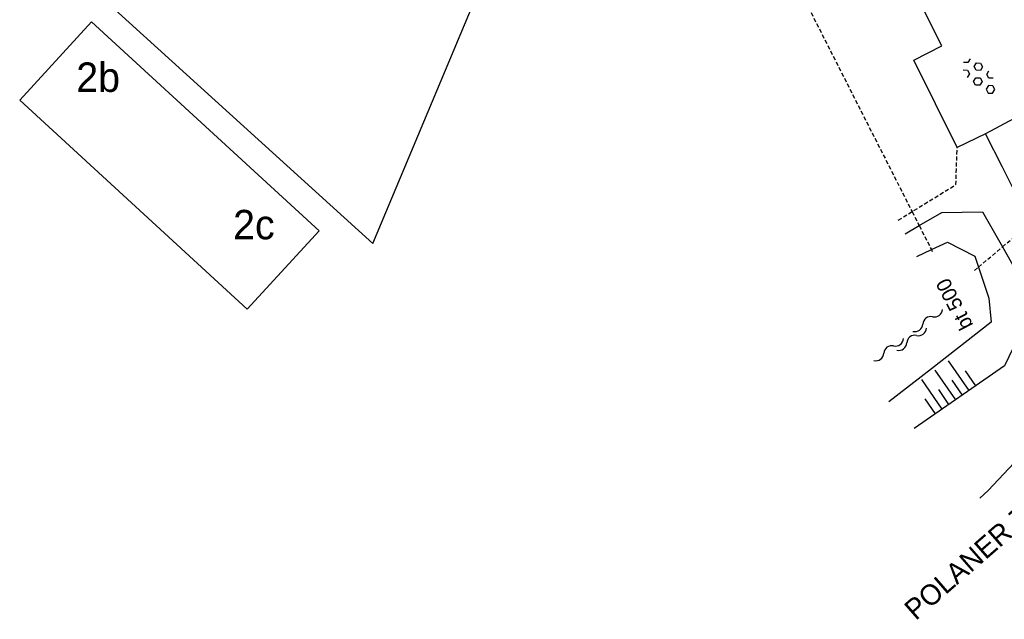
# Model space of a CAD drawing. Header units: metres. Extents: x 121538 to 126242, y 445257 to 454505.
# Tile 77 of 83: x 121545 to 121606, y 454279 to 454316. Entities that reach past the tile are written whole.
import ezdxf

# ---------------------------------------------------------------- set-up
doc = ezdxf.new("R2010")
doc.units = ezdxf.units.M
doc.linetypes.add('STIPPELFIJN', pattern=[0.375, 0.25, -0.125])
for name, color, linetype in [('B01_T', 8, 'Continuous'), ('SYMBD01', 8, 'Continuous'), ('SYMBD04', 8, 'Continuous'), ('SYMBD05', 8, 'Continuous'), ('TEK-D06', 8, 'Continuous'), ('TEK-D20', 7, 'Continuous'), ('TER-T09', 8, 'Continuous'), ('TOPOT06', 8, 'WALB'), ('TOPOT11', 8, 'STIPPELFIJN'), ('WAT-T00', 8, 'Continuous'), ('WEG-T01', 8, 'Continuous'), ('WEG-T06', 8, 'STIPPELFIJN'), ('Z02', 8, 'Continuous')]:
    doc.layers.add(name, color=color, linetype=linetype)
doc.styles.add('ISO', font='provutr.shx')
doc.linetypes.add('WALB', pattern='A,0.5,[155,BLOK.SHX,S=0.25,R=0,X=0,Y=0],0.5', length=1)

# ---------------------------------------------------------------- blocks, each defined once
blk = doc.blocks.new('beton-m')
for p, q in [((-0.227, 1.444), (-0.455, 1.312)), ((-0.455, 1.312), (-0.455, 1.05)), ((0, 1.312), (-0.227, 1.444)), ((0, 1.05), (0, 1.312)), ((-0.682, 0.656), (-0.455, 0.525)), ((-0.455, 1.05), (-0.227, 0.919)), ((-0.227, 0.919), (0, 1.05)), ((0, 0.525), (0.227, 0.656)), ((0.227, 0.656), (0.455, 0.525)), ((-0.455, 0.262), (-0.682, 0.131)), ((-0.455, 0.525), (-0.455, 0.262)), ((0, 0.262), (0, 0.525)), ((0.227, 0.131), (0, 0.262)), ((0.455, 0.262), (0.227, 0.131)), ((0.455, 0.525), (0.455, 0.262)), ((-0.455, -0.262), (-0.227, -0.131)), ((-0.455, -0.525), (-0.455, -0.262)), ((-0.227, -0.656), (-0.455, -0.525)), ((-0.227, -0.131), (0, -0.262)), ((0, -0.525), (-0.227, -0.656)), ((0, -0.262), (0, -0.525)), ((0.455, -0.262), (0.682, -0.131)), ((0.455, -0.525), (0.455, -0.262)), ((0.682, -0.656), (0.455, -0.525)), ((0, -1.05), (0.227, -0.919)), ((0.227, -0.919), (0.455, -1.05))]:
    blk.add_line(p, q)
blk = doc.blocks.new('water-l')
at = {"linetype": 'Continuous'}
for centre, start, end in [((-0.466, 2.223), 309.74464, 50.25536), ((0.158, 1.473), 129.74464, 230.25536), ((-0.466, 0.723), 309.74464, 50.25536), ((-0.136, 0.75), 309.74464, 50.25536), ((0.488, 0), 129.74464, 230.25536), ((-0.466, -0.758), 309.74464, 50.25536), ((-0.136, -0.75), 309.74464, 50.25536), ((0.158, -1.508), 129.74464, 230.25536), ((-0.466, -2.258), 309.74464, 50.25536)]:
    blk.add_arc(centre, 0.488, start, end, dxfattribs=at)
blk = doc.blocks.new('talud')
for p, q in [((0, 0.75), (0.5, 0.75)), ((0, 0.5), (1, 0.5)), ((0, 0.25), (0.5, 0.25)), ((0, 0), (1, 0)), ((0, -0.25), (0.5, -0.25)), ((0, -0.5), (1, -0.5)), ((0, -0.75), (0.5, -0.75))]:
    blk.add_line(p, q)

msp = doc.modelspace()

# ---------------------------------------------------------------- linework, layer by layer
at = {"layer": 'B01_T'}
for points in [[(121575.191, 454321.644), (121579.827, 454332.706), (121578.097, 454334.311), (121548.679, 454319.029), (121567.087, 454302.304)], [(121567.087, 454302.304), (121575.191, 454321.644)], [(121559.409, 454298.297), (121545.496, 454311.085), (121549.894, 454315.87), (121563.807, 454303.082), (121559.409, 454298.297)]]:
    msp.add_lwpolyline(points, dxfattribs=at)
at = {"layer": 'TER-T09'}
msp.add_lwpolyline([(121599.657, 454302.902), (121600.516, 454303.403), (121601.901, 454304.209), (121604.389, 454304.248), (121605.609, 454302.096), (121607.573, 454298.632), (121605.74, 454294.829), (121600.208, 454290.982)], dxfattribs=at)
at = {"layer": 'TOPOT06', "flags": 128}
msp.add_lwpolyline([(121601.269, 454294.631), (121598.666, 454292.619)], dxfattribs=at)
at = {"layer": 'TOPOT11'}
for points in [[(121593.223, 454317.774), (121600.083, 454304.257)], [(121600.083, 454304.257), (121600.516, 454303.403)], [(121600.516, 454303.403), (121601.261, 454301.935)], [(121605.609, 454302.096), (121607.335, 454303.56)], [(121604.145, 454300.854), (121605.609, 454302.096)], [(121603.901, 454300.647), (121604.145, 454300.854)]]:
    msp.add_lwpolyline(points, dxfattribs=at)
at = {"layer": 'TOPOT11', "flags": 128}
msp.add_lwpolyline([(121601.261, 454301.935), (121601.318, 454301.823)], dxfattribs=at)
at = {"layer": 'WAT-T00'}
msp.add_lwpolyline([(121600.368, 454301.511), (121601.261, 454301.935), (121602.244, 454302.38), (121603.92, 454301.533), (121604.145, 454300.854), (121604.772, 454298.959), (121604.923, 454297.491), (121601.269, 454294.631)], dxfattribs=at)
at = {"layer": 'WEG-T01'}
for points in [[(121602.836, 454308.176), (121600.181, 454313.519), (121601.898, 454314.404), (121600.085, 454318.033)], [(121606.33, 454309.963), (121604.582, 454309.028)], [(121604.582, 454309.028), (121602.836, 454308.176)], [(121611.431, 454294.184), (121610.867, 454296.572), (121607.335, 454303.56), (121605.604, 454306.983), (121604.582, 454309.028)], [(121611.431, 454294.184), (121609.673, 454292.128), (121608.936, 454291.381), (121607.586, 454290.23), (121604.743, 454287.192), (121604.224, 454286.717)]]:
    msp.add_lwpolyline(points, dxfattribs=at)
at = {"layer": 'WEG-T06', "flags": 128}
msp.add_lwpolyline([(121599.234, 454303.733), (121600.083, 454304.257), (121602.766, 454305.913), (121602.836, 454308.176)], dxfattribs=at)

# ---------------------------------------------------------------- block references
at = {"layer": 'SYMBD01', "rotation": 208.1524041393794}
msp.add_blockref('beton-m', (121604.122, 454312.673), dxfattribs=at)
at = {"layer": 'SYMBD04', "linetype": 'Continuous', "xscale": 2.204078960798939, "yscale": 2, "zscale": 2.204078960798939, "rotation": 124.8159268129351}
msp.add_blockref('talud', (121602.749, 454292.749), dxfattribs=at)
at = {"layer": 'SYMBD05', "rotation": 306.8039372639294}
msp.add_blockref('water-l', (121599.951, 454296.596), dxfattribs=at)

# ---------------------------------------------------------------- texts
at = {"layer": 'TEK-D06', "style": 'ISO'}
msp.add_text('POLANER ZANDWEG', height=1.25, rotation=41.08987, dxfattribs=at).set_placement((121600.307, 454279.198))
at = {"layer": 'TEK-D20', "style": 'ISO'}
msp.add_text('bt 500', height=0.9, rotation=117.5328, dxfattribs=at).set_placement((121603.843, 454297.311))
at = {"layer": 'Z02', "style": 'ISO'}
for s, p in [('2b', (121548.955, 454311.584)), ('2c', (121558.551, 454302.564))]:
    msp.add_text(s, height=1.8, dxfattribs=at).set_placement(p)

doc.saveas('drawing.dxf')
